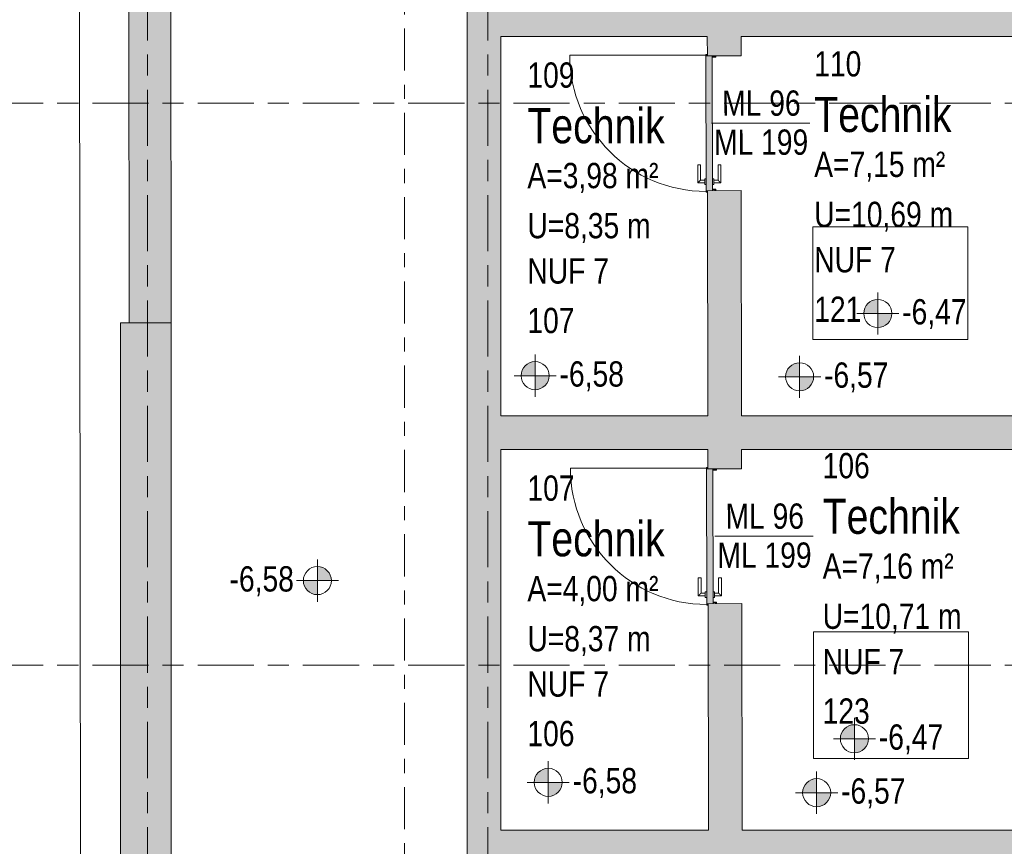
# Model space of a CAD drawing. Header units: metres. Extents: x -39 to 114, y -54 to 869.
# Tile 24 of 44: x -14.79 to -7.77, y 2.69 to 8.58. Entities that reach past the tile are written whole.
import ezdxf

# ---------------------------------------------------------------- set-up
doc = ezdxf.new("R2010")
doc.units = ezdxf.units.M
doc.linetypes.add('_Rasterlinie_', pattern=[0.75, 0.4, -0.1, 0.15, -0.1])
doc.linetypes.add('_Schnittlinie_', pattern=[0.6, 0.3, -0.1, 0.1, -0.1])
for name, color, linetype, lineweight in [('A_Geschossdecken', 7, 'Continuous', 5), ('A_Hoehenkoten', 124, 'Continuous', 5), ('A_Raster', 128, 'Continuous', 5), ('A_Raum-Txt', 16, 'Continuous', 5), ('A_Symbol-S_A', 172, 'Continuous', 5), ('A_Tuer', 128, 'Continuous', 5), ('A_Türen_Element', 128, 'Continuous', 5), ('A_Türen_Rahmen', 128, 'Continuous', 5), ('A_Wand', 244, 'Continuous', 5), ('A_Wand_Schraff', 1, 'Continuous', 5), ('A_Öffnung', 128, 'Continuous', 5)]:
    doc.layers.add(name, color=color, linetype=linetype, lineweight=lineweight)
doc.styles.add('Arial', font='arial.ttf', dxfattribs={"width": 0.8, "height": 0.18})
doc.styles.add('Arial_B', font='txt', dxfattribs={"width": 0.8, "height": 0.25})

# ---------------------------------------------------------------- blocks, each defined once
blk = doc.blocks.new('TU DF 1 - Stahl-Eckzarge flächenbündig - DL - 940 x 1980-8580527-A-E-2- OK FFB')
at = {"layer": 'A_Tuer', "lineweight": 9}
h = blk.add_hatch(color=253, dxfattribs=at)
h.paths.add_polyline_path([(-0.49, 0.13), (-0.49, 0.12), (-0.488, 0.12), (-0.488, 0.128), (-0.485, 0.13)], flags=0)
h.paths.add_polyline_path([(-0.487, 0.128), (-0.4866, 0.12), (-0.485, 0.12), (-0.485, 0.13)], flags=0)
h.paths.add_polyline_path([(-0.48, 0.085), (-0.4797, 0.083), (-0.472, 0.083), (-0.472, 0.062), (-0.478, 0.062), (-0.478, 0.07), (-0.48, 0.07), (-0.4798, 0.06), (-0.47, 0.06), (-0.47, 0.085), (-0.4797, 0.085)], flags=0)
h.paths.add_polyline_path([(0.47, 0.085), (0.47, 0.06), (0.48, 0.06), (0.4799, 0.07), (0.478, 0.07), (0.478, 0.062), (0.472, 0.062), (0.472, 0.083), (0.48, 0.083), (0.48, 0.085)], flags=0)
h.paths.add_polyline_path([(0.485, 0.13), (0.485, 0.12), (0.487, 0.1202), (0.487, 0.128)], flags=0)
h.paths.add_polyline_path([(0.485, 0.13), (0.488, 0.128), (0.488, 0.12), (0.49, 0.1202), (0.49, 0.13)], flags=0)
blk.add_hatch(color=253, dxfattribs=at).paths.add_polyline_path([(-0.481, 0.13), (-0.481, 0.12), (-0.48, 0.12), (-0.4797, 0.085), (0.48, 0.085), (0.481, 0.13), (-0.4679, 0.13)], flags=0)
at = {"layer": 'A_Tuer', "color": 250, "lineweight": 9}
for p, q in [((-0.425, 0.19), (-0.425, 0.14)), ((-0.295, 0.19), (-0.425, 0.19)), ((-0.425, 0.19), (-0.425, 0.14)), ((-0.295, 0.19), (-0.425, 0.19)), ((-0.405, 0.14), (-0.405, 0.17)), ((-0.405, 0.17), (-0.295, 0.17)), ((-0.405, 0.14), (-0.405, 0.17)), ((-0.405, 0.17), (-0.295, 0.17)), ((-0.295, 0.19), (-0.295, 0.17)), ((-0.295, 0.19), (-0.295, 0.17)), ((-0.435, 0.14), (-0.435, 0.13)), ((-0.435, 0.14), (-0.395, 0.14)), ((-0.435, 0.085), (-0.435, 0.075)), ((-0.395, 0.075), (-0.435, 0.075)), ((-0.425, 0.075), (-0.425, 0.025)), ((-0.425, 0.075), (-0.425, 0.025)), ((-0.405, 0.045), (-0.405, 0.075)), ((-0.405, 0.045), (-0.405, 0.075)), ((-0.395, 0.13), (-0.395, 0.14)), ((-0.395, 0.075), (-0.395, 0.085)), ((-0.425, 0.025), (-0.295, 0.025)), ((-0.425, 0.025), (-0.295, 0.025)), ((-0.295, 0.045), (-0.405, 0.045)), ((-0.295, 0.045), (-0.405, 0.045)), ((-0.295, 0.045), (-0.295, 0.025)), ((-0.295, 0.045), (-0.295, 0.025))]:
    blk.add_line(p, q, dxfattribs=at)
for points in [[(-0.405, 0.17), (-0.405, 0.17), (-0.4052, 0.1702), (-0.4057, 0.1707), (-0.4063, 0.1713), (-0.4069, 0.1719), (-0.4075, 0.1725), (-0.4081, 0.1731), (-0.4089, 0.1739), (-0.4098, 0.1748), (-0.4106, 0.1756), (-0.4112, 0.1762), (-0.4118, 0.1768), (-0.4124, 0.1774), (-0.413, 0.178), (-0.4137, 0.1787), (-0.4143, 0.1793), (-0.415, 0.18), (-0.4157, 0.1807), (-0.4163, 0.1813), (-0.417, 0.182), (-0.4176, 0.1826), (-0.4182, 0.1832), (-0.4188, 0.1838), (-0.4194, 0.1844), (-0.42, 0.185), (-0.4206, 0.1856), (-0.4213, 0.1863), (-0.4219, 0.1869), (-0.4225, 0.1875), (-0.4231, 0.1881), (-0.4237, 0.1887), (-0.4243, 0.1893), (-0.4248, 0.1898), (-0.425, 0.19), (-0.425, 0.19)], [(-0.405, 0.17), (-0.405, 0.17), (-0.4052, 0.1702), (-0.4057, 0.1707), (-0.4063, 0.1713), (-0.4069, 0.1719), (-0.4075, 0.1725), (-0.4081, 0.1731), (-0.4089, 0.1739), (-0.4098, 0.1748), (-0.4106, 0.1756), (-0.4112, 0.1762), (-0.4118, 0.1768), (-0.4124, 0.1774), (-0.413, 0.178), (-0.4137, 0.1787), (-0.4143, 0.1793), (-0.415, 0.18), (-0.4157, 0.1807), (-0.4163, 0.1813), (-0.417, 0.182), (-0.4176, 0.1826), (-0.4182, 0.1832), (-0.4188, 0.1838), (-0.4194, 0.1844), (-0.42, 0.185), (-0.4206, 0.1856), (-0.4213, 0.1863), (-0.4219, 0.1869), (-0.4225, 0.1875), (-0.4231, 0.1881), (-0.4237, 0.1887), (-0.4243, 0.1893), (-0.4248, 0.1898), (-0.425, 0.19), (-0.425, 0.19)], [(-0.425, 0.025), (-0.425, 0.025), (-0.4248, 0.0252), (-0.4243, 0.0257), (-0.4237, 0.0263), (-0.4231, 0.0269), (-0.4225, 0.0275), (-0.4219, 0.0281), (-0.4211, 0.0289), (-0.4202, 0.0298), (-0.4194, 0.0306), (-0.4188, 0.0312), (-0.4182, 0.0318), (-0.4176, 0.0324), (-0.417, 0.033), (-0.4163, 0.0337), (-0.4157, 0.0343), (-0.415, 0.035), (-0.4143, 0.0357), (-0.4137, 0.0363), (-0.413, 0.037), (-0.4124, 0.0376), (-0.4118, 0.0382), (-0.4112, 0.0388), (-0.4106, 0.0394), (-0.41, 0.04), (-0.4094, 0.0406), (-0.4087, 0.0413), (-0.4081, 0.0419), (-0.4075, 0.0425), (-0.4069, 0.0431), (-0.4063, 0.0437), (-0.4057, 0.0443), (-0.4052, 0.0448), (-0.405, 0.045), (-0.405, 0.045)], [(-0.425, 0.025), (-0.425, 0.025), (-0.4248, 0.0252), (-0.4243, 0.0257), (-0.4237, 0.0263), (-0.4231, 0.0269), (-0.4225, 0.0275), (-0.4219, 0.0281), (-0.4211, 0.0289), (-0.4202, 0.0298), (-0.4194, 0.0306), (-0.4188, 0.0312), (-0.4182, 0.0318), (-0.4176, 0.0324), (-0.417, 0.033), (-0.4163, 0.0337), (-0.4157, 0.0343), (-0.415, 0.035), (-0.4143, 0.0357), (-0.4137, 0.0363), (-0.413, 0.037), (-0.4124, 0.0376), (-0.4118, 0.0382), (-0.4112, 0.0388), (-0.4106, 0.0394), (-0.41, 0.04), (-0.4094, 0.0406), (-0.4087, 0.0413), (-0.4081, 0.0419), (-0.4075, 0.0425), (-0.4069, 0.0431), (-0.4063, 0.0437), (-0.4057, 0.0443), (-0.4052, 0.0448), (-0.405, 0.045), (-0.405, 0.045)]]:
    blk.add_open_spline(points, degree=3, knots=[0, 0, 0, 0, 0.083333, 0.125, 0.166667, 0.208333, 0.229167, 0.25, 0.291667, 0.333333, 0.354167, 0.375, 0.395833, 0.416667, 0.4375, 0.458333, 0.479167, 0.5, 0.520833, 0.541667, 0.5625, 0.583333, 0.604167, 0.625, 0.645833, 0.666667, 0.6875, 0.708333, 0.75, 0.770833, 0.791667, 0.833333, 0.875, 0.916667, 1, 1, 1, 1], dxfattribs=at)
at = {"layer": 'A_Türen_Element', "color": 250, "lineweight": 9}
for p, q in [((-0.481, 0.13), (0.481, 0.13)), ((-0.481, 0.12), (-0.481, 0.13)), ((0.48, 0.085), (-0.48, 0.085)), ((0.481, 0.13), (0.481, 0.12))]:
    blk.add_line(p, q, dxfattribs=at)
at = {"layer": 'A_Türen_Rahmen', "color": 250, "lineweight": 9}
for p, q in [((-0.485, 0.13), (-0.49, 0.13)), ((-0.49, 0.13), (-0.49, 0.12)), ((-0.488, 0.12), (-0.488, 0.128)), ((-0.488, 0.128), (-0.487, 0.128)), ((-0.487, 0.128), (-0.487, 0.12)), ((-0.485, 0.12), (-0.485, 0.13)), ((-0.47, 0.085), (-0.48, 0.085)), ((-0.48, 0.083), (-0.472, 0.083)), ((-0.472, 0.083), (-0.472, 0.062)), ((-0.47, 0.06), (-0.47, 0.085)), ((0.48, 0.085), (0.47, 0.085)), ((0.47, 0.085), (0.47, 0.06)), ((0.472, 0.062), (0.472, 0.083)), ((0.472, 0.083), (0.48, 0.083)), ((0.49, 0.13), (0.485, 0.13)), ((0.485, 0.13), (0.485, 0.12)), ((0.487, 0.12), (0.487, 0.128)), ((0.487, 0.128), (0.488, 0.128)), ((0.488, 0.128), (0.488, 0.12)), ((0.49, 0.12), (0.49, 0.13)), ((-0.478, 0.07), (-0.48, 0.07)), ((-0.48, 0.06), (-0.47, 0.06)), ((-0.478, 0.062), (-0.478, 0.07)), ((-0.472, 0.062), (-0.478, 0.062)), ((0.47, 0.06), (0.48, 0.06)), ((0.478, 0.062), (0.472, 0.062)), ((0.48, 0.07), (0.478, 0.07)), ((0.478, 0.07), (0.478, 0.062))]:
    blk.add_line(p, q, dxfattribs=at)
at = {"layer": 'A_Öffnung', "color": 250, "lineweight": 9}
blk.add_line((0.485, 0.13), (0.485, 1.1), dxfattribs=at)
blk.add_arc((0.485, 0.13), 0.97, 90, 180, dxfattribs=at)
blk = doc.blocks.new('Höhenkoten - Kreuz gefüllt-6114407-A-E-2- OK FFB')
at = {"layer": 'A_Hoehenkoten'}
h = blk.add_hatch(color=256, dxfattribs=at)
edge = h.paths.add_edge_path(flags=0)
edge.add_line((0.001, 0.0014), (0, 0.0014))
edge.add_line((0, 0.0014), (0, 0.0024))
edge.add_arc((0, 0.0014), 0.001, 0, 90, ccw=False)
h = blk.add_hatch(color=256, dxfattribs=at)
edge = h.paths.add_edge_path(flags=0)
edge.add_line((-0.001, 0.0014), (0, 0.0014))
edge.add_line((0, 0.0014), (0, 0.0004))
edge.add_arc((0, 0.0014), 0.001, 180, 270, ccw=False)
for p, q in [((0, 0.0029), (0, -0.0001)), ((0, 0.0014), (0, 0.0024)), ((0, 0.0024), (0, 0.0014)), ((0, 0.0024), (0, 0.0014)), ((0, 0.0014), (0, 0.0024)), ((-0.0015, 0.0014), (0.0015, 0.0014)), ((-0.001, 0.0014), (0, 0.0014)), ((0, 0.0014), (-0.001, 0.0014)), ((0, 0.0014), (-0.001, 0.0014)), ((-0.001, 0.0014), (0, 0.0014)), ((0.001, 0.0014), (0, 0.0014)), ((0, 0.0014), (0, 0.0004)), ((0, 0.0004), (0, 0.0014)), ((0, 0.0014), (0.001, 0.0014)), ((0, 0.0014), (0.001, 0.0014)), ((0.001, 0.0014), (0, 0.0014)), ((0, 0.0014), (0, 0.0004)), ((0, 0.0004), (0, 0.0014))]:
    blk.add_line(p, q, dxfattribs=at)
for start, end in [(90, 180), (90, 180), (360, 90), (360, 90), (180, 270), (180, 270), (270, 0), (270, 360)]:
    blk.add_arc((0, 0.0014), 0.001, start, end, dxfattribs=at)
blk = doc.blocks.new('Beschriftung Türen DL oder ML - Durchgangslichte mit Kennzeichen-6113498-A-E-2- OK FFB')
at = {"layer": 'A_Tuer'}
blk.add_line((0, 0.003493), (0, -0.003507), dxfattribs=at)

msp = doc.modelspace()

# ---------------------------------------------------------------- hatches: boundary and pattern name
at = {"layer": 'A_Wand_Schraff', "lineweight": 9}
h = msp.add_hatch(color=253, dxfattribs=at)
h.paths.add_polyline_path([(-9.6378, -0.1172), (-9.6399, 1.4585), (-9.8799, 1.4582), (-9.8778, -0.1168)], flags=0)
h.paths.add_polyline_path([(-9.8812, 2.4182), (-9.6412, 2.4185), (-9.6439, 4.4185), (-9.8839, 4.4182), (-9.8814, 2.5653)], flags=0)
h.paths.add_polyline_path([(-9.8852, 5.3782), (-9.6452, 5.3785), (-9.6479, 7.3585), (-9.8879, 7.3582), (-9.8854, 5.5153)], flags=0)
h.paths.add_polyline_path([(-9.8892, 8.3182), (-9.6492, 8.3185), (-9.6519, 10.2985), (-9.8919, 10.2982), (-9.8893, 8.3934)], flags=0)
h.paths.add_polyline_path([(-9.8932, 11.2582), (-9.6532, 11.2585), (-9.6558, 13.2185), (-9.8958, 13.2182), (-9.8933, 11.3953)], flags=0)
h.paths.add_polyline_path([(-9.8971, 14.1782), (-9.6571, 14.1785), (-9.6598, 16.1585), (-9.8998, 16.1582), (-9.8973, 14.3253)], flags=0)
h.paths.add_polyline_path([(-9.9011, 17.1182), (-9.6611, 17.1185), (-9.6638, 19.1135), (-9.9038, 19.1132), (-9.9013, 17.2803)], flags=0)
h.paths.add_polyline_path([(-9.9051, 20.0732), (-9.6651, 20.0735), (-9.6675, 21.8935), (-9.9075, 21.8932), (-9.9053, 20.2053)], flags=0)
h.paths.add_polyline_path([(-9.9088, 22.8532), (-9.6688, 22.8535), (-9.6694, 23.2465), (-9.9094, 23.2465)], flags=0)
for points in [[(-11.3605, -0.3547), (-11.3605, 22.7889), (-11.6005, 22.7026), (-11.6005, -0.3544)], [(-14.0091, 6.4164), (-13.7091, 6.4168), (-13.7253, 21.9381), (-14.0252, 21.8302), (-14.0171, 14.0739)], [(-14.0691, -14.9757), (-13.7091, -14.9746), (-13.7091, 6.4166), (-14.0691, 6.4166), (-14.0691, -14.3286)]]:
    msp.add_hatch(color=253, dxfattribs=at).paths.add_polyline_path(points, flags=0)
h = msp.add_hatch(color=253, dxfattribs=at)
h.paths.add_polyline_path([(-5.5652, 8.4553), (-5.565, 8.6953), (-6.7607, 8.6953), (-6.7607, 8.4553), (-6.3266, 8.4553)], flags=0)
h.paths.add_polyline_path([(-7.0007, 8.4553), (-7.0007, 8.6953), (-9.6497, 8.6953), (-9.6494, 8.4553), (-8.3906, 8.4553)], flags=0)
h.paths.add_polyline_path([(-10.4547, 8.4553), (-9.8894, 8.4553), (-9.8897, 8.6953), (-11.3605, 8.6953), (-11.3605, 8.4553)], flags=0)
h = msp.add_hatch(color=253, dxfattribs=at)
h.paths.add_polyline_path([(-6.76, 5.5153), (-5.5672, 5.5153), (-5.567, 5.7553), (-6.7601, 5.7553), (-6.76, 5.5531)], flags=0)
h.paths.add_polyline_path([(-7.3586, 5.5153), (-7, 5.5153), (-7.0001, 5.7553), (-9.6457, 5.7553), (-9.6454, 5.5153), (-8.3906, 5.5153)], flags=0)
h.paths.add_polyline_path([(-10.4547, 5.5153), (-9.8854, 5.5153), (-9.8857, 5.7553), (-11.3605, 5.7553), (-11.3605, 5.5153)], flags=0)
h = msp.add_hatch(color=253, dxfattribs=at)
h.paths.add_polyline_path([(-5.5692, 2.5653), (-5.5691, 2.8053), (-6.7594, 2.8053), (-6.7594, 2.5653), (-6.3266, 2.5653)], flags=0)
h.paths.add_polyline_path([(-7.3586, 2.5653), (-6.9994, 2.5653), (-6.9994, 2.8053), (-9.6417, 2.8053), (-9.6414, 2.5653), (-8.3906, 2.5653)], flags=0)
h.paths.add_polyline_path([(-9.8814, 2.5653), (-9.8817, 2.8053), (-11.3605, 2.8053), (-11.3605, 2.5653), (-10.4547, 2.5653)], flags=0)

# ---------------------------------------------------------------- linework, layer by layer
at = {"layer": 'A_Geschossdecken', "color": 253, "lineweight": 9}
for p, q in [((-14.3755, 22.108), (-14.331, -20.5786)), ((-8.0326, 7.1), (-9.1382, 7.1)), ((-9.1382, 7.1), (-9.1382, 6.3)), ((-8.0326, 6.3), (-8.0326, 7.1)), ((-9.1382, 6.3), (-8.0326, 6.3)), ((-8.0281, 4.2168), (-9.1333, 4.2168)), ((-9.1333, 4.2168), (-9.1333, 3.3168)), ((-8.0281, 3.3168), (-8.0281, 4.2168)), ((-9.1333, 3.3168), (-8.0281, 3.3168))]:
    msp.add_line(p, q, dxfattribs=at)
at = {"layer": 'A_Raster', "linetype": '_Rasterlinie_', "lineweight": 9}
for p, q in [((-13.8786, -53.073), (-13.8786, 37.0725)), ((-11.4542, -53.073), (-11.4542, 37.0725)), ((31.1297, 7.9816), (-37.7073, 7.9816)), ((31.1297, 3.9816), (-37.7073, 3.9816))]:
    msp.add_line(p, q, dxfattribs=at)
at = {"layer": 'A_Symbol-S_A', "linetype": '_Schnittlinie_', "lineweight": 9}
msp.add_line((-12.0459, -31.9872), (-12.0459, 27.094), dxfattribs=at)
at = {"layer": 'A_Wand', "color": 250, "lineweight": 9}
for p, q in [((-11.6005, 22.7026), (-11.6005, -0.3544)), ((-14.0256, 22.2339), (-14.0091, 6.4164)), ((-13.7091, 6.4168), (-13.7253, 21.9381)), ((-11.3605, 8.4553), (-9.8894, 8.4553)), ((-11.3605, 5.7553), (-11.3605, 8.4553)), ((-9.8894, 8.4553), (-9.8892, 8.3182)), ((-9.6492, 8.3185), (-9.6494, 8.4553)), ((-9.6494, 8.4553), (-7.0007, 8.4553)), ((-9.8892, 8.3182), (-9.6492, 8.3185)), ((-9.6479, 7.3585), (-9.8879, 7.3582)), ((-9.8879, 7.3582), (-9.8857, 5.7553)), ((-9.6457, 5.7553), (-9.6479, 7.3585)), ((-13.7091, 6.4166), (-14.0691, 6.4166)), ((-14.0691, 6.4166), (-14.0691, -15.2557)), ((-14.0091, 6.4164), (-13.7091, 6.4168)), ((-13.7091, -14.9747), (-13.7091, 6.4166)), ((-9.8857, 5.7553), (-11.3605, 5.7553)), ((-7.0001, 5.7553), (-9.6457, 5.7553)), ((-11.3605, 5.5153), (-9.8854, 5.5153)), ((-11.3605, 2.8053), (-11.3605, 5.5153)), ((-9.8854, 5.5153), (-9.8852, 5.3782)), ((-9.6452, 5.3785), (-9.6454, 5.5153)), ((-9.6454, 5.5153), (-7, 5.5153)), ((-9.8852, 5.3782), (-9.6452, 5.3785)), ((-9.6439, 4.4185), (-9.8839, 4.4182)), ((-9.8839, 4.4182), (-9.8817, 2.8053)), ((-9.6417, 2.8053), (-9.6439, 4.4185)), ((-9.8817, 2.8053), (-11.3605, 2.8053)), ((-6.9994, 2.8053), (-9.6417, 2.8053))]:
    msp.add_line(p, q, dxfattribs=at)

# ---------------------------------------------------------------- block references
at = {"layer": 'A_Hoehenkoten', "extrusion": (0, 0, -1), "xscale": 99.99999999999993, "yscale": 99.99999999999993, "zscale": 99.99999999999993}
for p in [(8.6752, 6.344), (11.1163, 5.9013), (9.2319, 5.8934), (8.8416, 3.3168), (11.023, 3.0064), (9.1105, 2.9327)]:
    msp.add_blockref('Höhenkoten - Kreuz gefüllt-6114407-A-E-2- OK FFB', p, dxfattribs=at)
at = {"layer": 'A_Hoehenkoten', "xscale": 99.99999999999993, "yscale": 99.99999999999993, "zscale": 99.99999999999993}
msp.add_blockref('Höhenkoten - Kreuz gefüllt-6114407-A-E-2- OK FFB', (-12.6674, 4.4425), dxfattribs=at)
at = {"layer": 'A_Tuer', "color": 250, "lineweight": 9, "rotation": 90.07746405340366}
for p in [(-9.7685, 7.8383), (-9.7646, 4.8983)]:
    msp.add_blockref('TU DF 1 - Stahl-Eckzarge flächenbündig - DL - 940 x 1980-8580527-A-E-2- OK FFB', p, dxfattribs=at)
at = {"layer": 'A_Tuer', "xscale": 99.99999999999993, "yscale": 99.99999999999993, "zscale": 99.99999999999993, "rotation": 270.0774640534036}
for p in [(-9.5085, 7.8383), (-9.4846, 4.8983)]:
    msp.add_blockref('Beschriftung Türen DL oder ML - Durchgangslichte mit Kennzeichen-6113498-A-E-2- OK FFB', p, dxfattribs=at)

# ---------------------------------------------------------------- texts
at = {"layer": 'A_Hoehenkoten', "char_height": 0.18, "width": 0.542095, "attachment_point": 1, "line_spacing_factor": 0.941778, "style": 'Arial'}
for s, insert in [('-6,47', (-8.5011, 6.5862)), ('-6,58', (-10.9422, 6.1435)), ('-6,57', (-9.0578, 6.1355)), ('-6,58', (-13.2932, 4.6847)), ('-6,47', (-8.6675, 3.559)), ('-6,58', (-10.8488, 3.2485)), ('-6,57', (-8.9364, 3.1749))]:
    msp.add_mtext(s, dxfattribs=dict(at, insert=insert))
at = {"layer": 'A_Raum-Txt', "attachment_point": 1}
for s, insert, char_height, width, style in [('110', (-9.1278, 8.3513), 0.18, 0.40405, 'Arial'), ('109', (-11.1713, 8.2713), 0.18, 0.40405, 'Arial'), ('Technik', (-9.1278, 8.0258), 0.25, 1.269873, 'Arial_B'), ('Technik', (-11.1713, 7.9458), 0.25, 1.269873, 'Arial_B'), ('A=7,15 m²', (-9.1278, 7.636), 0.18, 1.109535, 'Arial'), ('A=3,98 m²', (-11.1713, 7.556), 0.18, 1.109535, 'Arial'), ('U=10,69 m', (-9.1278, 7.2793), 0.18, 1.180084, 'Arial'), ('U=8,35 m', (-11.1713, 7.1993), 0.18, 1.0454, 'Arial'), ('NUF 7', (-9.1278, 6.9567), 0.18, 0.692658, 'Arial'), ('NUF 7', (-11.1713, 6.8767), 0.18, 0.692658, 'Arial'), ('121', (-9.1278, 6.6041), 0.18, 0.40405, 'Arial'), ('107', (-11.1713, 6.5241), 0.18, 0.40405, 'Arial'), ('106', (-9.0678, 5.4909), 0.18, 0.40405, 'Arial'), ('107', (-11.1713, 5.3309), 0.18, 0.40405, 'Arial'), ('Technik', (-9.0678, 5.1655), 0.25, 1.269873, 'Arial_B'), ('Technik', (-11.1713, 5.0055), 0.25, 1.269873, 'Arial_B'), ('A=7,16 m²', (-9.0678, 4.7757), 0.18, 1.109535, 'Arial'), ('A=4,00 m²', (-11.1713, 4.6157), 0.18, 1.109535, 'Arial'), ('U=10,71 m', (-9.0678, 4.419), 0.18, 1.180084, 'Arial'), ('U=8,37 m', (-11.1713, 4.259), 0.18, 1.0454, 'Arial'), ('NUF 7', (-9.0678, 4.0964), 0.18, 0.692658, 'Arial'), ('NUF 7', (-11.1713, 3.9364), 0.18, 0.692658, 'Arial'), ('123', (-9.0678, 3.7438), 0.18, 0.40405, 'Arial'), ('106', (-11.1713, 3.5838), 0.18, 0.40405, 'Arial')]:
    msp.add_mtext(s, dxfattribs=dict(at, insert=insert, char_height=char_height, width=width, style=style))
at = {"layer": 'A_Tuer', "char_height": 0.18, "attachment_point": 1, "rotation": 0.07746, "style": 'Arial'}
for s, insert, width in [('ML 96', (-9.7838, 8.0711), 0.667004), ('ML 199', (-9.8417, 7.7932), 0.801687), ('ML 96', (-9.7599, 5.1311), 0.667004), ('ML 199', (-9.8177, 4.8532), 0.801687)]:
    msp.add_mtext(s, dxfattribs=dict(at, insert=insert, width=width))

doc.saveas('drawing.dxf')
